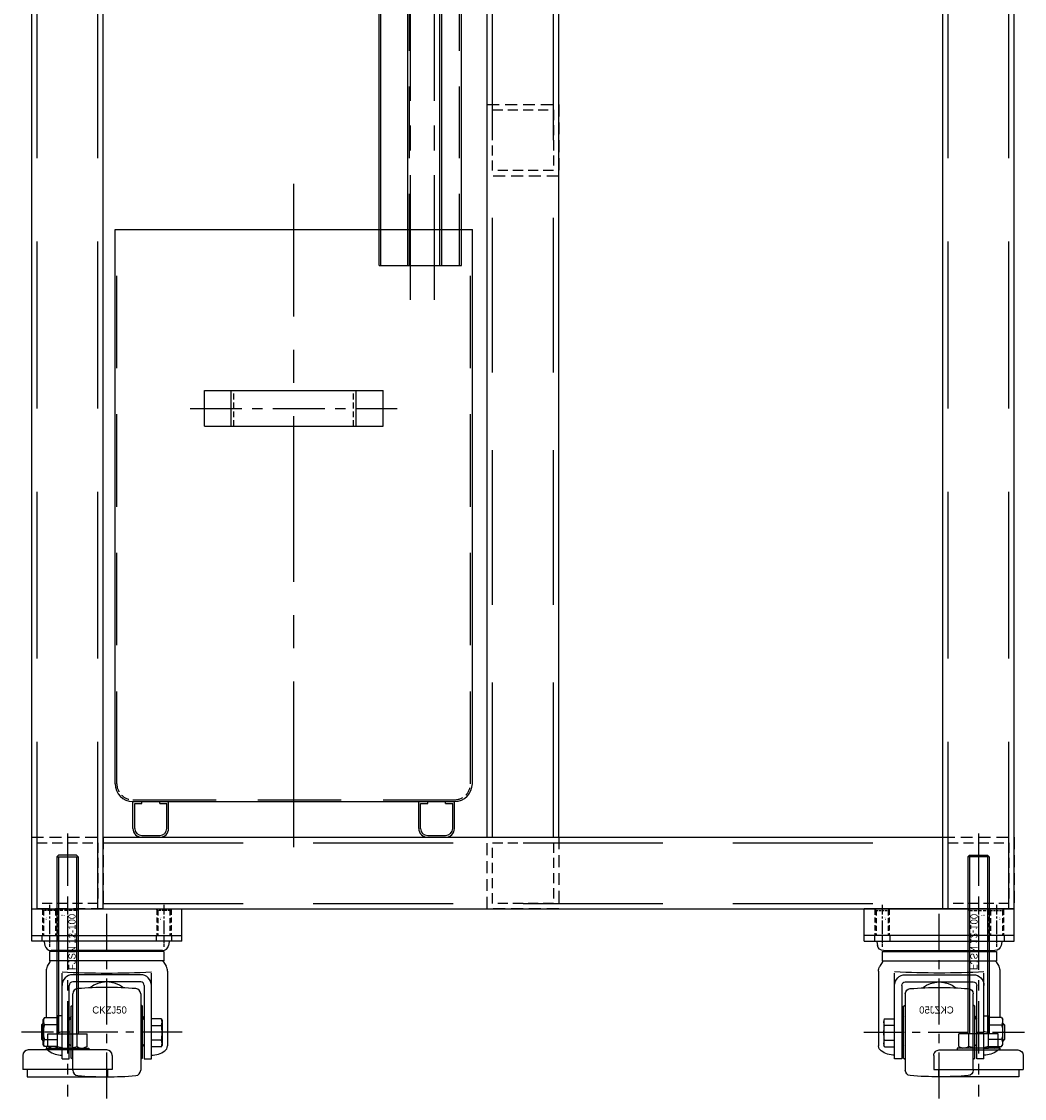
# Model space of a CAD drawing. Header units: millimetres. Extents: x -1657 to 8845, y -11980 to 3013.
# Tile 70 of 256: x 1350 to 1912, y -1768 to -1165. Entities that reach past the tile are written whole.
import ezdxf

# ---------------------------------------------------------------- set-up
doc = ezdxf.new("R2010")
doc.units = ezdxf.units.MM
doc.linetypes.add('CENTER', pattern=[2, 1.25, -0.25, 0.25, -0.25])
doc.linetypes.add('DASHED', pattern=[0.75, 0.5, -0.25])
for name, color, linetype in [('固定板', 100, 'Continuous'), ('图层138', 141, 'Continuous'), ('图层174', 24, 'Continuous'), ('图层175', 94, 'Continuous'), ('方管2', 2, 'Continuous'), ('脚杯', 194, 'Continuous'), ('脚轮', 253, 'Continuous')]:
    doc.layers.add(name, color=color, linetype=linetype)

# ---------------------------------------------------------------- blocks, each defined once
blk = doc.blocks.new('2A51D')
at = {"layer": '方管2', "ltscale": 2.125}
for p, q in [((0, 0), (0, 600)), ((0, 600), (40, 600)), ((40, 0), (40, 600)), ((0, 0), (40, 0))]:
    blk.add_line(p, q, dxfattribs=at)
at = {"layer": '方管2', "color": 4, "linetype": 'DASHED', "ltscale": 186.666667}
for p, q in [((3, 0), (3, 600)), ((37, 0), (37, 600))]:
    blk.add_line(p, q, dxfattribs=at)
blk = doc.blocks.new('2A548')
at = {"layer": '方管2', "color": 4, "linetype": 'DASHED', "ltscale": 13.333333}
for p, q in [((0, 0), (0, 40)), ((0, 40), (40, 40)), ((40, 40), (40, 0)), ((40, 0), (0, 0))]:
    blk.add_line(p, q, dxfattribs=at)
at = {"layer": '方管2', "color": 4, "linetype": 'DASHED', "ltscale": 11.333333}
for p, q in [((3, 3), (3, 37)), ((3, 37), (37, 37)), ((37, 37), (37, 3)), ((37, 3), (3, 3))]:
    blk.add_line(p, q, dxfattribs=at)
blk = doc.blocks.new('2A561')
at = {"layer": '方管2', "ltscale": 2.125}
for p, q in [((0, -37), (0, 3)), ((0, 3), (470, 3)), ((470, -37), (470, 3)), ((0, -37), (470, -37))]:
    blk.add_line(p, q, dxfattribs=at)
at = {"layer": '方管2', "color": 4, "linetype": 'DASHED', "ltscale": 156.666667}
for p, q in [((0, 0), (470, 0)), ((0, -34), (470, -34))]:
    blk.add_line(p, q, dxfattribs=at)
blk = doc.blocks.new('2A575')
at = {"layer": '方管2', "ltscale": 2.125}
for p, q in [((-3, 520), (37, 520)), ((-3, 0), (-3, 520)), ((37, 0), (37, 520)), ((-3, 0), (37, 0))]:
    blk.add_line(p, q, dxfattribs=at)
at = {"layer": '方管2', "color": 4, "linetype": 'DASHED', "ltscale": 173.333333}
for p, q in [((0, 0), (0, 520)), ((34, 0), (34, 520))]:
    blk.add_line(p, q, dxfattribs=at)
blk = doc.blocks.new('696E9')
at = {"layer": '脚杯'}
for p, q in [((-124.08, 25), (-132.08, 25)), ((-132.08, -25), (-132.08, 25)), ((-132.08, 22.5), (-136.08, 22.5)), ((-136.08, 22.5), (-136.08, -22.5)), ((-121.08, -22), (-121.08, 22)), ((-120.08, 12), (-121.08, 12)), ((-120.08, 12), (-120.08, -12)), ((-120.0161, 8.96207), (-119.08, 10.9697)), ((-119.08, 10.9697), (-112.08, 10.9697)), ((-112.08, 10.9697), (-112.08, -10.9697)), ((-119.08, 5.48483), (-112.08, 5.48483)), ((-13.08, 6), (-112.08, 6)), ((-13.08, 5.1), (-112.08, 5.1)), ((-13.08, 6), (-13.08, -6)), ((-12.08, 4.99998), (-13.08, 5.99998)), ((-12.08, -5), (-12.08, 5)), ((-119.08, -5.48483), (-112.08, -5.48483)), ((-13.08, -5.1), (-112.08, -5.1)), ((-13.08, -6), (-112.08, -6)), ((-44.58, -5.1), (-44.58, -5.0999)), ((-12.08, -4.99999), (-13.08, -5.99999)), ((-120.08, -12), (-121.08, -12)), ((-119.08, -10.9697), (-120.0162, -8.96208)), ((-119.08, -10.9697), (-112.08, -10.9697)), ((-132.08, -22.5), (-136.08, -22.5)), ((-124.08, -25), (-132.08, -25))]:
    blk.add_line(p, q, dxfattribs=at)
at = {"layer": '脚杯', "color": 1, "linetype": 'CENTER', "ltscale": 23.432}
blk.add_line((0, 0), (-147.16, 0), dxfattribs=at)
at = {"layer": '脚杯'}
for centre, radius, start, end in [((-124.08, 22), 3, 0, 90), ((-115.819599, 8.22724), 4.26041, 170.067993, 220.067993), ((-104.5383, 0), 15.5417, 159.334, 200.665009), ((-115.819599, -8.22724), 4.26041, 139.932007, 189.932007), ((-124.08, -22), 3, 270, 0)]:
    blk.add_arc(centre, radius, start, end, dxfattribs=at)
blk.add_text('FJSN 12-100', height=4, dxfattribs=at).set_placement((-76.39285, -4.549331))
blk = doc.blocks.new('6958A')
at = {"layer": '脚轮', "color": 1, "linetype": 'CENTER', "ltscale": 20.648}
blk.add_line((-20, -46.03), (-20, 57.21), dxfattribs=at)
at = {"layer": '脚轮', "color": 1, "linetype": 'CENTER', "ltscale": 1.9024}
for p, q in [((-52, 48.25), (-52, 38.74)), ((12, 48.25), (12, 38.74))]:
    blk.add_line(p, q, dxfattribs=at)
at = {"layer": '脚轮'}
for p, q in [((-62, 41.89), (-62, 45.09)), ((-62, 45.09), (22, 45.09)), ((-56.25, 45.09), (-56.25, 41.89)), ((-47.75, 45.09), (-47.75, 41.89)), ((7.75, 45.09), (7.75, 41.89)), ((16.25, 45.09), (16.25, 41.89)), ((22, 41.89), (22, 45.09)), ((22, 41.89), (-62, 41.89)), ((-54.94, 41.56), (-54.59, 39.59)), ((-52, 36.2), (-52, 30.91)), ((12, 36.2), (-52, 36.2)), ((11.14, 36.69), (-51.14, 36.69)), ((-48.26, 36.69), (-48.75, 36.2)), ((8.26, 36.69), (8.75, 36.2)), ((12, 36.2), (12, 30.91)), ((14.94, 41.56), (14.59, 39.59)), ((-51.82, 30.4), (-53.26, 27.91)), ((12, 30.91), (-52, 30.91)), ((11.82, 30.4), (13.26, 27.91)), ((-54, 25.16), (-54, -0.82)), ((-45, -23.91), (-45, 24.15)), ((5, -23.91), (5, 24.15)), ((14, 25.16), (14, -16.63)), ((-1, 23.19), (-39, 23.19)), ((-1, 19.21), (-39, 19.21)), ((-1, 19.21), (-39, 19.21)), ((-41, -23.91), (-41, 17.21)), ((-39, -30.26), (-39, 12.44)), ((-1, 12.44), (-1, -30.26)), ((1, 17.21), (1, -23.91)), ((-40, 5.59), (-39, 6.17)), ((0, 5.59), (-1, 6.17)), ((-45, 0.29), (-47.5, 0.29)), ((-47.5, -18.11), (-47.5, 0.29)), ((-40, 0), (-41, -1.66)), ((-40, -23.41), (-40, 5.59)), ((0, -23.41), (0, 5.59)), ((0, 0), (1, -1.66)), ((-56.5, -4.91), (-55.5, -3.91)), ((-56.5, -4.91), (-56.5, -12.91)), ((-55.5, -4.58), (-56.18, -4.58)), ((-54.87, -0.82), (-55.5, -1.91)), ((-55.5, -15.91), (-55.5, -1.91)), ((-54.87, -0.82), (-47.5, -0.82)), ((-47.5, -4.87), (-54.87, -4.87)), ((-41, -2.11), (-40, -1.11)), ((1, -2.11), (0, -1.11)), ((10.57, -1.56), (5, -1.56)), ((5, -5.27), (10.57, -5.27)), ((10.57, -1.56), (11, -2.31)), ((11, -2.31), (11, -16.31)), ((-47.5, -9.24), (-45, -8.57)), ((-56.5, -12.91), (-55.5, -13.91)), ((-55.5, -13.23), (-56.18, -13.23)), ((-54.87, -16.99), (-55.5, -15.91)), ((-54.87, -12.95), (-47.5, -12.95)), ((-47.5, -16.99), (-54.87, -16.99)), ((-41, -15.71), (-40, -16.71)), ((1, -15.71), (0, -16.71)), ((10.57, -13.35), (5, -13.35)), ((10.57, -17.06), (5, -17.06)), ((10.57, -17.06), (11, -16.31)), ((-47.5, -18.11), (-45, -18.11)), ((-45, -23.91), (-41, -23.91)), ((-39, -23.98), (-40, -23.41)), ((0, -23.41), (-1, -23.98)), ((1, -23.91), (5, -23.91))]:
    blk.add_line(p, q, dxfattribs=at)
at = {"layer": '脚轮', "color": 1, "linetype": 'CENTER', "ltscale": 17.980088}
blk.add_line((22.2, -8.91), (-67.7, -8.91), dxfattribs=at)
at = {"layer": '脚轮'}
for centre, radius, start, end in [((-55.33, 41.49), 0.4, 10, 90), ((-51.14, 40.19), 3.5, 190, 270), ((11.14, 40.19), 3.5, 270, 350), ((15.33, 41.49), 0.4, 90, 170), ((-45.33, 26.65), 7.5, 145.47837, 150), ((5.33, 26.65), 7.5, 30, 34.52163), ((-48.5, 25.16), 5.5, 150, 180), ((-20, 471.96), 447.81, 266.79964, 273.20036), ((8.5, 25.16), 5.5, 0, 30), ((-38.98, 17.17), 6.02, 90.21603, 179.91052), ((-39, 17.21), 2, 90, 180), ((-39, 17.21), 2, 90, 180), ((-20, 4.15), 15, 51.37483, 128.62517), ((-1.02, 17.17), 6.02, 0.08948, 89.78397), ((-1, 17.21), 2, 0, 90), ((-1, 17.21), 2, 0, 90), ((-36, 12.44), 3, 94.6586, 180), ((-20, -183.91), 200, 85.3414, 94.6586), ((-4, 12.44), 3, 360, 85.3414), ((-51.92, -2.85), 3.58, 154.38425, 214.38425), ((-42.13, -8.91), 13.37, 162.41205, 197.58795), ((6.85, -3.41), 4.16, 333.51627, 26.48373), ((-8.08, -9.31), 19.08, 347.76899, 12.23101), ((-51.92, -14.97), 3.58, 145.61575, 205.61575), ((-50.07, -16.35), 3.94, 189.31763, 232.20237), ((6.85, -15.21), 4.16, 333.51627, 26.48373), ((10.07, -16.35), 3.94, 307.79763, 355.9024), ((-45.5, -9.9), 11.84, 233.86217, 272.41593), ((5.5, -9.9), 11.84, 267.58407, 306.13783), ((-36, -30.26), 3, 180, 265.3414), ((-20, 166.09), 200, 265.3414, 274.6586), ((-4, -30.26), 3, 274.6586, 0)]:
    blk.add_arc(centre, radius, start, end, dxfattribs=at)
blk.add_text('CKZJ50', height=4, dxfattribs=at).set_placement((-28.09, 1.48))
blk = doc.blocks.new('697D5')
at = {"layer": '固定板', "color": 4, "linetype": 'DASHED', "ltscale": 0.471405}
for p, q in [((-6.75, 0), (-7.75, 1)), ((0, 0), (1, 1))]:
    blk.add_line(p, q, dxfattribs=at)
at = {"layer": '固定板', "color": 4, "linetype": 'DASHED', "ltscale": 5.875}
for p, q in [((-7.38, 0.62), (-7.38, -14)), ((0.62, 0.62), (0.62, -14))]:
    blk.add_line(p, q, dxfattribs=at)
at = {"layer": '固定板', "color": 4, "linetype": 'DASHED', "ltscale": 5.666667}
for p, q in [((-6.75, 0), (-6.75, -14)), ((0, 0), (0, -14))]:
    blk.add_line(p, q, dxfattribs=at)
at = {"layer": '固定板', "color": 4, "linetype": 'DASHED', "ltscale": 2.25}
blk.add_line((0, 0), (-6.75, 0), dxfattribs=at)
at = {"layer": '固定板', "color": 1, "linetype": 'CENTER', "ltscale": 4.312154}
blk.add_line((-3.38, 3.16), (-3.38, -15.41), dxfattribs=at)
at = {"layer": '固定板'}
blk.add_text('M8', height=0.76, rotation=270, dxfattribs=at).set_placement((-5.61, -3.82))
blk = doc.blocks.new('69737')
at = {"layer": '固定板', "color": 4, "linetype": 'DASHED', "ltscale": 0.471405}
for p, q in [((0.88, -0.88), (-0.12, 0.12)), ((11.12, -0.88), (12.12, 0.12))]:
    blk.add_line(p, q, dxfattribs=at)
at = {"layer": '固定板', "color": 4, "linetype": 'DASHED', "ltscale": 4.958333}
for p, q in [((0, 0), (0, -14.88)), ((12, 0), (12, -14.88))]:
    blk.add_line(p, q, dxfattribs=at)
at = {"layer": '固定板', "color": 1, "linetype": 'CENTER', "ltscale": 3.48}
blk.add_line((6, 1.32), (6, -16.07), dxfattribs=at)
at = {"layer": '固定板', "color": 4, "linetype": 'DASHED', "ltscale": 3.416667}
blk.add_line((11.12, -0.88), (0.88, -0.88), dxfattribs=at)
at = {"layer": '固定板', "color": 4, "linetype": 'DASHED', "ltscale": 4.666667}
for p, q in [((0.88, -0.88), (0.88, -14.88)), ((11.12, -0.88), (11.12, -14.88))]:
    blk.add_line(p, q, dxfattribs=at)
at = {"layer": '固定板'}
blk.add_text('M12', height=0.773, dxfattribs=at).set_placement((2.5, -3.85))
blk = doc.blocks.new('4F4C7')
at = {"layer": '固定板', "ltscale": 1.625}
for p, q in [((0, 0), (0, 15)), ((0, 15), (84, 15)), ((84, 0), (84, 15)), ((0, 0), (84, 0))]:
    blk.add_line(p, q, dxfattribs=at)
for name, p in [('697D5', (13.375, 14)), ('69737', (14, 14.875)), ('697D5', (77.375, 14))]:
    blk.add_blockref(name, p, dxfattribs=at)
blk = doc.blocks.new('50424')
at = {"layer": '图层138', "color": 1, "linetype": 'CENTER', "lineweight": -3, "ltscale": 74.24}
blk.add_line((33.5, -235.6), (33.5, 135.6), dxfattribs=at)
at = {"layer": '图层138', "lineweight": -3, "ltscale": 1.125}
for p, q in [((-66.5, -200), (-66.5, 110)), ((-66.5, 110), (133.5, 110)), ((133.5, -200), (133.5, 110)), ((-16.5, 20), (83.5, 20)), ((-16.5, 0), (-16.5, 20)), ((-1.5, 0), (-1.5, 20)), ((68.5, 0), (68.5, 20)), ((83.5, 0), (83.5, 20)), ((-16.5, 0), (83.5, 0)), ((-56.5, -225), (-56.5, -210)), ((-56.5, -210), (123.5, -210)), ((-51.5, -211), (-51.5, -210)), ((-41.5, -211), (-41.5, -210)), ((-36.5, -225), (-36.5, -210)), ((103.5, -225), (103.5, -210)), ((108.5, -211), (108.5, -210)), ((118.5, -211), (118.5, -210)), ((123.5, -225), (123.5, -210)), ((-55.5, -225), (-55.5, -211)), ((-55.5, -211), (-51.5, -211)), ((-41.5, -211), (-37.5, -211)), ((-37.5, -225), (-37.5, -211)), ((104.5, -211), (108.5, -211)), ((104.5, -225), (104.5, -211)), ((118.5, -211), (122.5, -211)), ((122.5, -225), (122.5, -211)), ((-51.5, -229), (-41.5, -229)), ((-51.5, -230), (-41.5, -230)), ((108.5, -229), (118.5, -229)), ((108.5, -230), (118.5, -230))]:
    blk.add_line(p, q, dxfattribs=at)
at = {"layer": '图层138', "color": 4, "linetype": 'DASHED', "lineweight": -3, "ltscale": 103.333333}
for p, q in [((-65.5, -200), (-65.5, 110)), ((132.5, -200), (132.5, 110))]:
    blk.add_line(p, q, dxfattribs=at)
at = {"layer": '图层138', "color": 4, "linetype": 'DASHED', "lineweight": -3, "ltscale": 6.666667}
for p, q in [((0, 0), (0, 20)), ((67, 0), (67, 20))]:
    blk.add_line(p, q, dxfattribs=at)
at = {"layer": '图层138', "color": 1, "linetype": 'CENTER', "lineweight": -3, "ltscale": 23.2}
blk.add_line((-24.5, 10), (91.5, 10), dxfattribs=at)
at = {"layer": '图层138', "color": 4, "linetype": 'DASHED', "lineweight": -3, "ltscale": 93.333333}
blk.add_line((-56.5, -209), (123.5, -209), dxfattribs=at)
at = {"layer": '图层138', "lineweight": -3, "ltscale": 1.125}
for centre, radius, start, end in [((-56.5, -200), 10, 180, 270), ((123.5, -200), 10, 270, 0), ((-51.5, -225), 5, 180, 270), ((-51.5, -225), 4, 180, 270), ((-41.5, -225), 5, 270, 0), ((-41.5, -225), 4, 270, 0), ((108.5, -225), 5, 180, 270), ((108.5, -225), 4, 180, 270), ((118.5, -225), 5, 270, 0), ((118.5, -225), 4, 270, 0)]:
    blk.add_arc(centre, radius, start, end, dxfattribs=at)
at = {"layer": '图层138', "color": 4, "linetype": 'DASHED', "lineweight": -3, "ltscale": 9.42}
for centre, start, end in [((-56.5, -200), 180, 270), ((123.5, -200), 270, 0)]:
    blk.add_arc(centre, 9, start, end, dxfattribs=at)

msp = doc.modelspace()

# ---------------------------------------------------------------- linework, layer by layer
at = {"layer": '图层174', "color": 1, "linetype": 'CENTER', "ltscale": 55.68}
msp.add_line((1581.5605, -1320.8622), (1581.5605, -1042.4622), dxfattribs=at)
at = {"layer": '图层174', "ltscale": 1.125}
for p, q in [((1566.5605, -1301.6622), (1566.5605, -1061.6622)), ((1596.5605, -1301.6622), (1596.5605, -1061.6622)), ((1566.5605, -1301.6622), (1596.5605, -1301.6622))]:
    msp.add_line(p, q, dxfattribs=at)
at = {"layer": '图层174', "color": 4, "linetype": 'DASHED', "ltscale": 80}
for p, q in [((1567.5605, -1301.6622), (1567.5605, -1061.6622)), ((1595.5605, -1301.6622), (1595.5605, -1061.6622))]:
    msp.add_line(p, q, dxfattribs=at)
at = {"layer": '图层175', "color": 1, "linetype": 'CENTER', "ltscale": 55.68}
msp.add_line((1568.0605, -1320.8622), (1568.0605, -1042.4622), dxfattribs=at)
at = {"layer": '图层175', "ltscale": 1.125}
for p, q in [((1550.5605, -1301.6622), (1550.5605, -1062.6622)), ((1551.5605, -1301.6622), (1551.5605, -1061.6622)), ((1584.5605, -1301.6622), (1584.5605, -1061.6622)), ((1585.5605, -1301.6622), (1585.5605, -1062.6622)), ((1550.5605, -1301.6622), (1585.5605, -1301.6622))]:
    msp.add_line(p, q, dxfattribs=at)

# ---------------------------------------------------------------- block references
at = {"layer": '固定板', "ltscale": 2.526783}
msp.add_blockref('4F4C7', (1356.0605, -1676.6622), dxfattribs=at)
at = {"layer": '固定板', "ltscale": 2.526783, "xscale": -1}
msp.add_blockref('4F4C7', (1906.0605, -1676.6622), dxfattribs=at)
at = {"layer": '图层138', "ltscale": 1.749311}
msp.add_blockref('50424', (1469.2007, -1391.6622), dxfattribs=at)
at = {"layer": '方管2', "ltscale": 2.125}
for name, p in [('2A51D', (1356.0605, -1661.6622)), ('2A51D', (1866.0605, -1661.6622)), ('2A575', (1614.0605, -1621.6622)), ('2A548', (1611.0605, -1251.6622)), ('2A548', (1356.0605, -1661.6622)), ('2A561', (1396.0605, -1624.6622)), ('2A548', (1611.0605, -1661.6622)), ('2A548', (1866.0605, -1661.6622))]:
    msp.add_blockref(name, p, dxfattribs=at)
at = {"layer": '脚杯', "ltscale": 1.625, "rotation": 90}
msp.add_blockref('696E9', (1376.0605, -1619.5822), dxfattribs=at)
at = {"layer": '脚杯', "ltscale": 1.625, "xscale": -1, "rotation": 270}
msp.add_blockref('696E9', (1886.0605, -1619.5822), dxfattribs=at)
at = {"layer": '脚轮', "ltscale": 1.625}
msp.add_blockref('6958A', (1418.058, -1721.755), dxfattribs=at)
at = {"layer": '脚轮', "ltscale": 1.625, "xscale": -1}
msp.add_blockref('6958A', (1844.063, -1721.755), dxfattribs=at)

doc.saveas('drawing.dxf')
